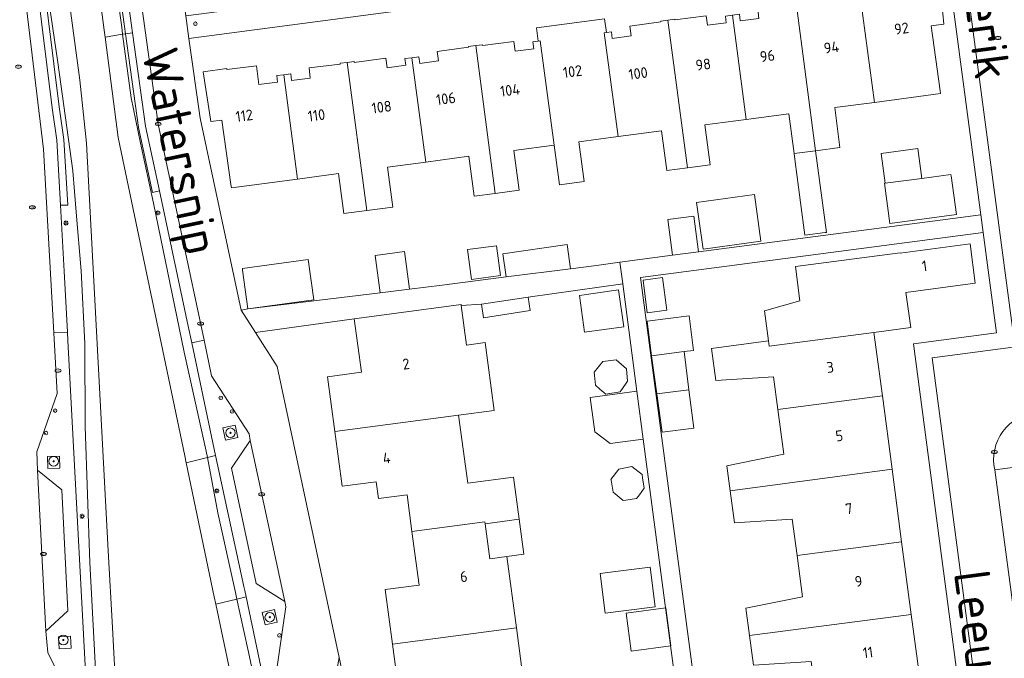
# Model space of a CAD drawing. Header units: metres. Extents: x 92650 to 117222, y 425801 to 461092.
# Tile 122 of 146: x 115828 to 115911, y 426801 to 426854. Entities that reach past the tile are written whole.
import ezdxf
from ezdxf.enums import TextEntityAlignment as Align

# ---------------------------------------------------------------- set-up
doc = ezdxf.new("R2010")
doc.units = ezdxf.units.M
doc.layers.get('0').update_dxf_attribs({"color": 253, "linetype": 'CONTINUOUS', "lineweight": 15})
for name, color, linetype, lineweight in [('B-WE-GR-BEPLANTING_CULTUUR_BODEMBEDEKKER-GV', 253, 'CONTINUOUS', 15), ('B-WE-GR-BEPLANTING_CULTUUR_VASTE PLANTENVAK-GV', 253, 'CONTINUOUS', 15), ('B-WE-GR-BOOM-S', 253, 'CONTINUOUS', 15), ('B-WE-IE-MEUBILAIR-S', 253, 'CONTINUOUS', 15), ('B-WE-OG-BEBOUWING-GV', 253, 'CONTINUOUS', 15), ('B-WE-OG-BEBOUWING-T18', 253, 'CONTINUOUS', 15), ('B-WE-OG-BEBOUWING_LUIFEL-GV', 253, 'CONTINUOUS', 15), ('B-WE-OG-BEBOUWING_OVERBOUWING-GV', 253, 'CONTINUOUS', 15), ('B-WE-OG-BEBOUWING_SCHUUR-GV', 253, 'CONTINUOUS', 15), ('B-WE-OG-TERREIN_BEGROEID-GV', 253, 'CONTINUOUS', 15), ('B-WE-OG-TERREIN_ERF-GV', 253, 'CONTINUOUS', 15), ('B-WE-OG-TERREIN_OEVER-GV', 253, 'CONTINUOUS', 15), ('B-WE-OG-TOPOGRAFIE-T18', 7, 'CONTINUOUS', 15), ('B-WE-OG-WATER_MEER-GV', 253, 'CONTINUOUS', 15), ('B-WE-VH-HALFVERHARDING_GRASBETONSTEEN-GV', 253, 'CONTINUOUS', 15), ('B-WE-VH-OPENVERHARDING_BETONSTRAATSTEEN-GV', 253, 'CONTINUOUS', 15), ('B-WE-VH-OPENVERHARDING_TEGEL-GV', 253, 'CONTINUOUS', 15)]:
    doc.layers.add(name, color=color, linetype=linetype, lineweight=lineweight)
doc.styles.add('NLCS-ISO', font='NLCS-ISO.ttf')
doc.styles.add('NLCS-ISO-M200-T18', font='NLCS-ISO.ttf', dxfattribs={"height": 0.36})

# ---------------------------------------------------------------- blocks, each defined once
blk = doc.blocks.new('SIE-MEUBILAIR_PAAL_LICHTMAST-SO')
for points in [[(-0.62, 0), (-1, 0)], [(-0.71, 0.71), (-0.44, 0.44)], [(0, 1), (0, 0.62)], [(0.44, 0.44), (0.71, 0.71)], [(1, 0), (0.62, 0)], [(-0.71, -0.71), (-0.44, -0.44)], [(0, -0.62), (0, -1)], [(0.44, -0.44), (0.71, -0.71)]]:
    blk.add_lwpolyline(points)
blk.add_circle((0, 0), 0.5)
blk = doc.blocks.new('SIE-MEUBILAIR_PAAL_AFSLUITPAAL-SO')
blk.add_circle((0, 0), 0.75)
at = {"style": 'NLCS-ISO'}
blk.add_text('af', height=0.75, dxfattribs=at).set_placement((0, 0.05), align=Align.MIDDLE_CENTER)
blk = doc.blocks.new('SIE-MEUBILAIR_PUT_KOLK-SO')
blk.add_ellipse((0, 0), major_axis=(1.25, 0), ratio=0.54)
at = {"style": 'NLCS-ISO'}
blk.add_text('klk', height=0.75, dxfattribs=at).set_placement((0.03, 0), align=Align.MIDDLE_CENTER)
blk = doc.blocks.new('SGR-BOOM_GBKN-SO')
at = {"linetype": 'ByBlock', "lineweight": 18}
h = blk.add_hatch(color=0, dxfattribs=at)
h.dxf.hatch_style = 1
edge = h.paths.add_edge_path()
edge.add_arc((0, 0), 0.25, 0, 360)
at = {"color": 0, "linetype": 'ByBlock', "lineweight": 18}
for radius in [2, 0.25]:
    blk.add_circle((0, 0), radius, dxfattribs=at)
at = {"color": 0, "linetype": 'ByBlock', "lineweight": 18, "style": 'NLCS-ISO'}
blk.add_attdef('SOORT', (2.5, 0), '', height=1.5, dxfattribs=at)

msp = doc.modelspace()

# ---------------------------------------------------------------- linework, layer by layer
at = {"layer": 'B-WE-GR-BEPLANTING_CULTUUR_BODEMBEDEKKER-GV', "transparency": 33554687}
msp.add_lwpolyline([(115913.252, 426821.671, 0.455162), (115909.707, 426816.861)], format="xyb", dxfattribs=at)
at = {"layer": 'B-WE-GR-BEPLANTING_CULTUUR_BODEMBEDEKKER-GV', "transparency": 33554687, "flags": 128}
msp.add_lwpolyline([(115909.707, 426816.861), (115919.645, 426818.18)], dxfattribs=at)
at = {"layer": 'B-WE-GR-BEPLANTING_CULTUUR_VASTE PLANTENVAK-GV', "transparency": 33554687, "flags": 128}
for points in [[(115845.266, 426820.363), (115845.481, 426819.338), (115846.513, 426819.553), (115846.298, 426820.578)], [(115831.615, 426817.995), (115830.616, 426817.962), (115830.649, 426816.962), (115831.648, 426816.995)], [(115848.556, 426804.937), (115848.78, 426803.902), (115849.792, 426804.151), (115849.568, 426805.186)], [(115831.537, 426802.914), (115831.59, 426801.915), (115832.589, 426801.968), (115832.536, 426802.967)]]:
    msp.add_lwpolyline(points, close=True, dxfattribs=at)
at = {"layer": 'B-WE-OG-BEBOUWING-GV', "transparency": 33554687, "flags": 128}
for points in [[(115899.67, 426847.553), (115905.168, 426848.284), (115905.136, 426848.511), (115904.383, 426853.933), (115905.461, 426854.083), (115905.363, 426854.968), (115904.955, 426858.225), (115900.519, 426857.557), (115900.732, 426855.99), (115899.167, 426855.777), (115899.091, 426856.332), (115898.486, 426856.25)], [(115888.96, 426846.127), (115892.511, 426846.596), (115892.95, 426843.28), (115894.75, 426843.518), (115893.132, 426855.855), (115892.521, 426855.775), (115892.53, 426855.706), (115889.916, 426855.355), (115890.022, 426854.564), (115888.456, 426854.354), (115888.382, 426854.909), (115887.801, 426854.831)], [(115894.75, 426843.518), (115896.779, 426843.787), (115896.34, 426847.11), (115899.67, 426847.553), (115898.486, 426856.25), (115897.93, 426856.174), (115898.006, 426855.619), (115896.44, 426855.406), (115896.33, 426856.217), (115893.712, 426855.861), (115893.703, 426855.93), (115893.132, 426855.855)], [(115884.051, 426842.084), (115885.946, 426842.337), (115885.5, 426845.67), (115888.96, 426846.127), (115887.801, 426854.831), (115887.218, 426854.753), (115887.292, 426854.198), (115885.726, 426853.988), (115885.619, 426854.788), (115883.003, 426854.438), (115882.993, 426854.507), (115882.411, 426854.426)], [(115872.913, 426843.967), (115873.354, 426840.657), (115875.436, 426840.929), (115874.994, 426844.244), (115878.251, 426844.689), (115877.1, 426853.37), (115877.279, 426853.395), (115877.124, 426854.516), (115871.441, 426853.77), (115871.586, 426852.653)], [(115878.251, 426844.689), (115881.869, 426845.184), (115882.314, 426841.852), (115884.051, 426842.084), (115882.411, 426854.426), (115881.822, 426854.345), (115881.832, 426854.276), (115879.226, 426853.915), (115879.337, 426853.113), (115877.772, 426852.897), (115877.695, 426853.451), (115877.279, 426853.395)], [(115867.994, 426839.943), (115869.994, 426840.21), (115869.553, 426843.519), (115872.913, 426843.967), (115872.91, 426843.99), (115871.75, 426852.68), (115871.586, 426852.653), (115871.143, 426852.595), (115871.217, 426852.03), (115869.67, 426851.829), (115869.564, 426852.642), (115866.946, 426852.302), (115866.937, 426852.371), (115866.389, 426852.3)], [(115861.044, 426851.281), (115860.464, 426851.203), (115860.538, 426850.648), (115858.972, 426850.438), (115858.864, 426851.246), (115856.235, 426850.894), (115856.226, 426850.963), (115855.637, 426850.887)], [(115850.346, 426849.861), (115849.763, 426849.79), (115849.831, 426849.234), (115848.263, 426849.043), (115848.072, 426850.6), (115845.603, 426850.299), (115845.593, 426850.368), (115843.609, 426850.089), (115844.252, 426845.945), (115845.178, 426846.076), (115845.936, 426840.683), (115845.975, 426840.408), (115851.501, 426841.143)], [(115857.291, 426838.514), (115859.451, 426838.799), (115859.007, 426842.142), (115862.21, 426842.568)], [(115899.618, 426828.344), (115902.706, 426828.752), (115902.28, 426831.67), (115908.07, 426832.45), (115907.64, 426835.73), (115901.81, 426834.95), (115901.802, 426834.996), (115893.057, 426833.851), (115893.433, 426830.975), (115890.477, 426830.15), (115890.81, 426827.632)], [(115883.769, 426826.733), (115884.54, 426826.83), (115884.18, 426829.71), (115880.68, 426829.27), (115881.04, 426826.39)], [(115900.32, 426823.037), (115899.618, 426828.344), (115890.87, 426827.18), (115890.81, 426827.632), (115886.052, 426827.003), (115886.406, 426824.326), (115891.226, 426824.637), (115891.59, 426821.89)], [(115867.165, 426812.36), (115869.99, 426812.737), (115869.521, 426816.256), (115865.705, 426815.747), (115864.948, 426821.423)], [(115854.606, 426820.059), (115855.215, 426815.491), (115858.05, 426815.868), (115858.245, 426814.455), (115860.646, 426814.775), (115861.051, 426811.71)], [(115887.623, 426815.119), (115887.979, 426812.43), (115892.8, 426812.741), (115893.202, 426809.7), (115901.932, 426810.849), (115901.128, 426816.928)], [(115869.764, 426803.667), (115868.971, 426809.625), (115867.554, 426809.436), (115867.165, 426812.36), (115867.14, 426812.52), (115861.051, 426811.71), (115861.643, 426807.237), (115858.808, 426806.86), (115859.416, 426802.29)], [(115902.734, 426804.79), (115901.932, 426810.849)], [(115893.202, 426809.7), (115893.656, 426806.267), (115888.92, 426805.312), (115889.223, 426803.02)]]:
    msp.add_lwpolyline(points, dxfattribs=at)
for points in [[(115862.21, 426842.568), (115865.81, 426843.047), (115866.255, 426839.711), (115867.994, 426839.943), (115866.389, 426852.3), (115865.768, 426852.219), (115865.777, 426852.15), (115863.164, 426851.8), (115863.269, 426851.014), (115861.703, 426850.804), (115861.629, 426851.359), (115861.044, 426851.281)], [(115850.926, 426849.932), (115850.346, 426849.861), (115851.501, 426841.143), (115854.92, 426841.598), (115855.365, 426838.259), (115857.291, 426838.514), (115855.637, 426850.887), (115855.057, 426850.813), (115855.066, 426850.744), (115852.458, 426850.425), (115852.562, 426849.568), (115850.994, 426849.376)], [(115900.959, 426837.435), (115906.503, 426838.175), (115906.064, 426841.421), (115906.049, 426841.533), (115903.609, 426841.207), (115900.568, 426840.801), (115900.505, 426840.793)], [(115890.181, 426835.963), (115889.65, 426839.854), (115884.818, 426839.196), (115885.348, 426835.305)], [(115884.98, 426835.08), (115884.583, 426838.052), (115882.405, 426837.764), (115882.8, 426834.794)], [(115868.443, 426833.082), (115868.116, 426835.574), (115865.685, 426835.255), (115866.012, 426832.763)], [(115874.29, 426833.65), (115874.02, 426835.68), (115868.642, 426834.907), (115868.92, 426832.972)], [(115847.347, 426830.312), (115852.844, 426831.056), (115852.393, 426834.419), (115846.896, 426833.675), (115846.914, 426833.539)], [(115860.84, 426831.96), (115860.422, 426835.084), (115858.997, 426834.893), (115857.985, 426834.758), (115858.403, 426831.639), (115858.404, 426831.634)], [(115880.352, 426832.712), (115880.694, 426829.987), (115882.317, 426830.19), (115881.975, 426832.916)], [(115856.227, 426829.481), (115856.831, 426825.012), (115853.996, 426824.634), (115854.606, 426820.059), (115864.948, 426821.423), (115867.904, 426821.813), (115867.147, 426827.491), (115865.609, 426827.286), (115865.17, 426830.58), (115865.16, 426830.656)], [(115881.486, 426823.202), (115884.17, 426823.54), (115883.769, 426826.733), (115881.04, 426826.39)], [(115875.924, 426822.905), (115876.306, 426820.042), (115877.592, 426819.059), (115880.361, 426819.428), (115879.831, 426823.426)], [(115887.623, 426815.119), (115901.128, 426816.928), (115900.32, 426823.037), (115891.59, 426821.89), (115892.083, 426818.164), (115887.347, 426817.208)], [(115880.94, 426808.73), (115878.052, 426808.364), (115876.763, 426808.202), (115876.763, 426808.2), (115877.178, 426804.898), (115878.719, 426805.092), (115881.36, 426805.42), (115881.36, 426805.423), (115880.945, 426808.727), (115880.94, 426808.726)], [(115902.734, 426804.79), (115889.223, 426803.02), (115889.552, 426800.533), (115894.373, 426800.845), (115894.821, 426797.459), (115903.548, 426798.633)], [(115869.145, 426797.484), (115870.562, 426797.673), (115869.764, 426803.667), (115859.416, 426802.29), (115860.025, 426797.716), (115862.851, 426798.08), (115863.447, 426793.616), (115869.551, 426794.431)]]:
    msp.add_lwpolyline(points, close=True, dxfattribs=at)
at = {"layer": 'B-WE-OG-BEBOUWING_LUIFEL-GV', "transparency": 33554687, "flags": 128}
for points in [[(115895.662, 426836.692), (115894.75, 426843.518), (115892.95, 426843.28), (115893.043, 426842.58), (115893.321, 426840.48), (115893.493, 426839.177), (115893.854, 426836.453), (115895.535, 426836.675)], [(115900.235, 426843.295), (115900.568, 426840.801), (115903.609, 426841.207), (115903.276, 426843.701)], [(115884.17, 426823.54), (115881.486, 426823.202), (115881.932, 426820.015), (115884.571, 426820.346)], [(115869.99, 426812.737), (115867.165, 426812.36), (115867.554, 426809.436), (115868.971, 426809.625), (115870.38, 426809.813)]]:
    msp.add_lwpolyline(points, close=True, dxfattribs=at)
at = {"layer": 'B-WE-OG-BEBOUWING_OVERBOUWING-GV', "transparency": 33554687, "flags": 128}
msp.add_lwpolyline([(115879.347, 426801.706), (115882.654, 426802.147), (115882.231, 426805.324), (115878.924, 426804.884)], close=True, dxfattribs=at)
at = {"layer": 'B-WE-OG-BEBOUWING_SCHUUR-GV', "transparency": 33554687, "flags": 128}
for points in [[(115878.303, 426831.888), (115875.026, 426831.427), (115875.458, 426828.357), (115878.734, 426828.818)], [(115870.753, 426831.293), (115866.851, 426830.7), (115867.024, 426829.566), (115870.926, 426830.16)], [(115876.747, 426823.6), (115877.23, 426823.19), (115878.42, 426823.37), (115878.943, 426824.097), (115879.056, 426824.255), (115878.947, 426825.309), (115878.088, 426826.035), (115876.979, 426825.918), (115876.26, 426825.02), (115876.312, 426824.499), (115876.37, 426823.92)], [(115878.731, 426817), (115878.309, 426816.917), (115877.66, 426816.058), (115877.672, 426815.989), (115877.844, 426814.985), (115878.69, 426814.301), (115878.905, 426814.335), (115879.8, 426814.48), (115880.033, 426814.785), (115880.44, 426815.32), (115880.301, 426816.2), (115880.261, 426816.46), (115879.417, 426817.134)]]:
    msp.add_lwpolyline(points, close=True, dxfattribs=at)
at = {"layer": 'B-WE-OG-TERREIN_BEGROEID-GV', "transparency": 33554687, "flags": 128}
msp.add_lwpolyline([(115836.815, 426853.83), (115836.895, 426853.235), (115837.135, 426853.273), (115837.05, 426853.888), (115834.942, 426869.088), (115834.841, 426869.078), (115836.226, 426858.164)], close=True, dxfattribs=at)
for points in [[(115835.199, 426792.101), (115835.153, 426792.71), (115834.711, 426798.611), (115834.164, 426809.133), (115833.77, 426820.482), (115833.743, 426827.399), (115833.438, 426833.483), (115833.027, 426838.383), (115832.733, 426841.834), (115831.47, 426850.883), (115829.787, 426862.457), (115829.198, 426868.138), (115829.198, 426868.53), (115828.949, 426868.531), (115831.594, 426847.175), (115831.99, 426844.454), (115832.306, 426838.969), (115831.705, 426838.969), (115832.023, 426833.449), (115832.29, 426828.369), (115832.328, 426827.65), (115834.177, 426792.689), (115834.208, 426792.098)], [(115836.895, 426853.235), (115837.615, 426847.937), (115838.372, 426844.149), (115839.46, 426839.147), (115842.034, 426826.683), (115843.86, 426818.429), (115843.981, 426817.884)], [(115844.658, 426818.047), (115844.542, 426818.587), (115842.658, 426827.462), (115842.363, 426828.851), (115839.96, 426840.15), (115839.373, 426840.026), (115838.22, 426845.451), (115837.135, 426853.273)], [(115847.194, 426806.247), (115847.083, 426806.773), (115847.007, 426807.13), (115844.93, 426816.78), (115844.658, 426818.047), (115843.981, 426817.884), (115844.854, 426813.258), (115846.305, 426806.615), (115846.426, 426806.063)], [(115849.69, 426794.489), (115849.573, 426795.036), (115848.825, 426798.533), (115847.194, 426806.247), (115846.426, 426806.063), (115847.337, 426801.894), (115848.84, 426794.885), (115848.948, 426794.301)]]:
    msp.add_lwpolyline(points, dxfattribs=at)
at = {"layer": 'B-WE-OG-TERREIN_ERF-GV', "transparency": 33554687, "flags": 128}
for points in [[(115905.488, 426861.227), (115842.433, 426852.882), (115843.375, 426846.234), (115846.798, 426830.197), (115847.347, 426830.312), (115858.404, 426831.634), (115858.403, 426831.639), (115857.985, 426834.758), (115858.997, 426834.893), (115860.422, 426835.084), (115860.84, 426831.96), (115863.568, 426832.297), (115868.92, 426832.972), (115868.642, 426834.907), (115874.02, 426835.68), (115874.29, 426833.65), (115876.463, 426833.92), (115878.4, 426834.218), (115882.8, 426834.794), (115882.405, 426837.764), (115884.583, 426838.052), (115884.98, 426835.08), (115908.545, 426838.166)], [(115906.064, 426841.421), (115906.503, 426838.175), (115900.959, 426837.435), (115900.505, 426840.793), (115900.568, 426840.801), (115903.609, 426841.207), (115906.049, 426841.533)], [(115890.181, 426835.963), (115885.348, 426835.305), (115884.818, 426839.196), (115889.65, 426839.854)], [(115868.443, 426833.082), (115866.012, 426832.763), (115865.685, 426835.255), (115868.116, 426835.574)], [(115847.347, 426830.312), (115846.914, 426833.539), (115846.896, 426833.675), (115852.393, 426834.419), (115852.844, 426831.056)], [(115880.352, 426832.712), (115881.975, 426832.916), (115882.317, 426830.19), (115880.694, 426829.987)], [(115869.764, 426803.667), (115870.562, 426797.673), (115869.145, 426797.484), (115869.551, 426794.431), (115883.426, 426796.308), (115880.361, 426819.428), (115877.592, 426819.059), (115876.306, 426820.042), (115875.924, 426822.905), (115879.831, 426823.426), (115878.641, 426832.403), (115870.753, 426831.293), (115866.851, 426830.7), (115865.17, 426830.58), (115865.609, 426827.286), (115867.147, 426827.491), (115867.904, 426821.813), (115864.948, 426821.423), (115865.705, 426815.747), (115869.521, 426816.256), (115869.99, 426812.737), (115867.165, 426812.36), (115867.554, 426809.436), (115868.971, 426809.625)], [(115861.051, 426811.71), (115860.646, 426814.775), (115858.245, 426814.455), (115858.05, 426815.868), (115855.215, 426815.491), (115854.606, 426820.059), (115853.996, 426824.634), (115856.831, 426825.012), (115856.227, 426829.481), (115847.986, 426828.329), (115849.792, 426825.49), (115854.98, 426801.182), (115856.742, 426792.755), (115863.447, 426793.616), (115862.851, 426798.08), (115860.025, 426797.716), (115859.416, 426802.29), (115858.808, 426806.86), (115861.643, 426807.237)], [(115881.04, 426826.39), (115880.68, 426829.27), (115884.18, 426829.71), (115884.54, 426826.83), (115883.769, 426826.733), (115884.17, 426823.54), (115881.486, 426823.202)], [(115881.36, 426805.423), (115881.36, 426805.42), (115878.719, 426805.092), (115877.178, 426804.898), (115876.763, 426808.2), (115876.763, 426808.202), (115878.052, 426808.364), (115880.94, 426808.73), (115880.94, 426808.726), (115880.945, 426808.727)]]:
    msp.add_lwpolyline(points, close=True, dxfattribs=at)
for points in [[(115905.363, 426854.968), (115905.461, 426854.083), (115904.383, 426853.933), (115905.136, 426848.511), (115905.168, 426848.284), (115899.67, 426847.553), (115896.34, 426847.11), (115896.779, 426843.787), (115894.75, 426843.518), (115892.95, 426843.28), (115892.511, 426846.596), (115888.96, 426846.127), (115885.5, 426845.67), (115885.946, 426842.337), (115884.051, 426842.084), (115882.314, 426841.852), (115881.869, 426845.184), (115878.251, 426844.689), (115874.994, 426844.244), (115875.436, 426840.929), (115873.354, 426840.657), (115872.913, 426843.967), (115869.553, 426843.519), (115869.994, 426840.21), (115867.994, 426839.943), (115866.255, 426839.711), (115865.81, 426843.047), (115862.21, 426842.568), (115859.007, 426842.142), (115859.451, 426838.799), (115857.291, 426838.514), (115855.365, 426838.259), (115854.92, 426841.598), (115851.501, 426841.143), (115845.975, 426840.408), (115845.936, 426840.683), (115845.178, 426846.076), (115844.252, 426845.945), (115843.609, 426850.089), (115845.593, 426850.368), (115845.603, 426850.299), (115848.072, 426850.6), (115848.263, 426849.043), (115849.831, 426849.234), (115849.763, 426849.79), (115850.346, 426849.861), (115850.926, 426849.932), (115850.994, 426849.376), (115852.562, 426849.568), (115852.458, 426850.425), (115855.066, 426850.744), (115855.057, 426850.813), (115855.637, 426850.887), (115856.226, 426850.963), (115856.235, 426850.894), (115858.864, 426851.246), (115858.972, 426850.438), (115860.538, 426850.648), (115860.464, 426851.203), (115861.044, 426851.281), (115861.629, 426851.359), (115861.703, 426850.804), (115863.269, 426851.014), (115863.164, 426851.8), (115865.777, 426852.15), (115865.768, 426852.219), (115866.389, 426852.3), (115866.937, 426852.371), (115866.946, 426852.302), (115869.564, 426852.642), (115869.67, 426851.829), (115871.217, 426852.03), (115871.143, 426852.595), (115871.586, 426852.653), (115871.441, 426853.77), (115877.124, 426854.516), (115877.279, 426853.395), (115877.695, 426853.451), (115877.772, 426852.897), (115879.337, 426853.113), (115879.226, 426853.915), (115881.832, 426854.276), (115881.822, 426854.345), (115882.411, 426854.426), (115882.993, 426854.507), (115883.003, 426854.438), (115885.619, 426854.788), (115885.726, 426853.988), (115887.292, 426854.198), (115887.218, 426854.753)], [(115888.382, 426854.909), (115888.456, 426854.354), (115890.022, 426854.564)], [(115906.681, 426798.907), (115902.922, 426827.39), (115909.851, 426828.315), (115908.742, 426836.679), (115880.132, 426832.932), (115884.999, 426796.224)], [(115889.552, 426800.533), (115889.223, 426803.02), (115888.92, 426805.312), (115893.656, 426806.267), (115893.202, 426809.7), (115892.8, 426812.741), (115887.979, 426812.43), (115887.623, 426815.119), (115887.347, 426817.208), (115892.083, 426818.164), (115891.59, 426821.89), (115891.226, 426824.637), (115886.406, 426824.326), (115886.052, 426827.003), (115890.81, 426827.632), (115890.477, 426830.15), (115893.433, 426830.975), (115893.057, 426833.851), (115901.802, 426834.996), (115901.81, 426834.95), (115907.64, 426835.73), (115908.07, 426832.45), (115902.28, 426831.67), (115902.706, 426828.752), (115899.618, 426828.344), (115900.32, 426823.037), (115901.128, 426816.928), (115901.932, 426810.849), (115902.734, 426804.79), (115903.548, 426798.633)]]:
    msp.add_lwpolyline(points, dxfattribs=at)
at = {"layer": 'B-WE-OG-TERREIN_OEVER-GV', "transparency": 33554687, "flags": 128}
for points in [[(115836.895, 426853.235), (115836.815, 426853.83), (115836.226, 426858.164), (115834.841, 426869.078), (115833.343, 426868.933), (115835.355, 426853.581), (115835.431, 426853.002)], [(115836.654, 426792.106), (115836.034, 426803.683), (115835.69, 426810.101), (115833.865, 426844.157), (115833.32, 426849.419), (115830.722, 426868.678), (115829.198, 426868.53), (115829.198, 426868.138), (115829.787, 426862.457), (115831.47, 426850.883), (115832.733, 426841.834), (115833.027, 426838.383), (115833.438, 426833.483), (115833.743, 426827.399), (115833.77, 426820.482), (115834.164, 426809.133), (115834.711, 426798.611), (115835.153, 426792.71), (115835.199, 426792.101)], [(115843.981, 426817.884), (115843.86, 426818.429), (115842.034, 426826.683), (115839.46, 426839.147), (115838.372, 426844.149), (115837.615, 426847.937), (115836.895, 426853.235), (115835.431, 426853.002), (115836.53, 426844.623), (115842.089, 426818.019), (115842.206, 426817.458)], [(115844.674, 426805.644), (115847.001, 426794.507), (115847.14, 426793.841), (115848.948, 426794.301), (115848.84, 426794.885), (115847.337, 426801.894), (115846.426, 426806.063)]]:
    msp.add_lwpolyline(points, dxfattribs=at)
msp.add_lwpolyline([(115843.981, 426817.884), (115842.206, 426817.458), (115844.546, 426806.257), (115844.674, 426805.644), (115846.426, 426806.063), (115846.305, 426806.615), (115844.854, 426813.258)], close=True, dxfattribs=at)
at = {"layer": 'B-WE-OG-WATER_MEER-GV', "transparency": 33554687, "flags": 128}
for points in [[(115836.654, 426792.106), (115836.97, 426788.637), (115837.276, 426786.613), (115848.128, 426788.13), (115847.813, 426790.16), (115847.556, 426791.852), (115847.14, 426793.841), (115847.001, 426794.507), (115844.674, 426805.644), (115844.546, 426806.257), (115842.206, 426817.458), (115842.089, 426818.019), (115836.53, 426844.623), (115835.431, 426853.002), (115835.355, 426853.581), (115833.343, 426868.933)], [(115830.722, 426868.678), (115833.32, 426849.419), (115833.865, 426844.157), (115835.69, 426810.101), (115836.034, 426803.683), (115836.654, 426792.106)]]:
    msp.add_lwpolyline(points, dxfattribs=at)
at = {"layer": 'B-WE-VH-HALFVERHARDING_GRASBETONSTEEN-GV', "transparency": 33554687, "flags": 128}
msp.add_lwpolyline([(115837.728, 426853.368), (115837.644, 426853.971), (115835.537, 426869.17), (115834.942, 426869.088), (115837.05, 426853.888), (115837.135, 426853.273)], dxfattribs=at)
for points in [[(115831.705, 426838.969), (115832.306, 426838.969), (115831.99, 426844.454), (115831.594, 426847.175), (115828.949, 426868.531), (115828.353, 426868.457), (115830.999, 426847.095), (115831.392, 426844.393)], [(115839.373, 426840.026), (115839.96, 426840.15), (115838.811, 426845.555), (115837.728, 426853.368), (115837.135, 426853.273), (115838.22, 426845.451)]]:
    msp.add_lwpolyline(points, close=True, dxfattribs=at)
at = {"layer": 'B-WE-VH-OPENVERHARDING_BETONSTRAATSTEEN-GV', "transparency": 33554687, "flags": 128}
for points in [[(115906.414, 426879.631), (115900.218, 426879.251), (115903.598, 426875.489), (115903.611, 426875.387), (115903.861, 426873.503), (115905.23, 426863.177), (115905.488, 426861.227), (115908.545, 426838.166), (115908.742, 426836.679), (115909.851, 426828.315), (115902.922, 426827.39), (115906.681, 426798.907), (115906.805, 426797.97), (115907.052, 426796.101), (115907.216, 426794.858), (115913.137, 426750), (115913.23, 426749.31), (115918.306, 426750), (115920.206, 426750.254), (115921.477, 426750.419), (115923.511, 426750.683), (115923.325, 426752.048)], [(115906.97, 426875.969), (115904.965, 426875.676), (115911.219, 426828.496), (115913.185, 426828.753), (115915.192, 426829.016)], [(115835.202, 426871.583), (115835.537, 426869.17), (115837.644, 426853.971), (115837.728, 426853.368), (115838.811, 426845.555), (115839.96, 426840.15), (115842.363, 426828.851), (115842.658, 426827.462), (115843.687, 426827.681), (115839.861, 426845.739), (115836.269, 426871.636)], [(115854.98, 426801.182), (115849.792, 426825.49), (115847.986, 426828.329), (115846.798, 426830.197), (115843.375, 426846.234), (115842.433, 426852.882), (115842.164, 426854.783), (115840.128, 426869.657), (115839.932, 426871.939)], [(115831.151, 426828.309), (115832.29, 426828.369), (115832.023, 426833.449), (115831.705, 426838.969), (115831.392, 426844.393), (115830.999, 426847.095), (115828.353, 426868.457), (115828.011, 426871.22), (115826.963, 426871.137), (115830.291, 426843.651)], [(115833.049, 426792.822), (115832.804, 426797.214), (115830.645, 426801.598), (115830.476, 426803.38), (115829.784, 426816.821), (115829.733, 426818.359), (115831.436, 426823.234), (115831.151, 426828.309), (115830.291, 426843.651)], [(115834.405, 426788.372), (115834.208, 426792.098), (115834.177, 426792.689), (115832.328, 426827.65), (115832.29, 426828.369)], [(115842.658, 426827.462), (115844.542, 426818.587), (115844.658, 426818.047), (115844.93, 426816.78), (115847.007, 426807.13), (115847.083, 426806.773), (115847.194, 426806.247), (115848.825, 426798.533), (115849.573, 426795.036), (115849.69, 426794.489), (115850.533, 426790.545), (115851.561, 426790.831), (115849.686, 426799.641), (115850.532, 426805.409), (115850.425, 426805.873), (115848.048, 426807.354), (115847.01, 426812.179), (115845.971, 426817.004), (115847.549, 426819.321), (115847.444, 426819.867), (115844.316, 426824.714), (115843.687, 426827.681)], [(115913.252, 426821.671), (115914.134, 426821.792), (115913.371, 426827.391), (115904.47, 426826.204), (115908.538, 426795.384)], [(115847.549, 426819.321), (115848.983, 426812.602), (115850.425, 426805.873)], [(115919.645, 426818.18), (115909.707, 426816.861)], [(115829.784, 426816.821), (115831.816, 426815.18), (115832.323, 426805.093), (115830.476, 426803.38)], [(115916.248, 426767.48), (115913.173, 426790.701), (115912.37, 426796.763), (115912.119, 426798.658), (115911.981, 426799.699), (115910.839, 426808.324), (115909.707, 426816.861)], [(115857.043, 426791.316), (115856.742, 426792.755), (115854.98, 426801.182), (115853.99, 426795.832), (115854.967, 426791.429), (115855.157, 426788.849), (115855.346, 426785.586), (115855.424, 426784.239), (115857.821, 426779.466), (115857.336, 426788.463), (115857.284, 426789.422)]]:
    msp.add_lwpolyline(points, dxfattribs=at)
at = {"layer": 'B-WE-VH-OPENVERHARDING_BETONSTRAATSTEEN-GV', "transparency": 33554687}
msp.add_lwpolyline([(115909.707, 426816.861, -0.455162), (115913.252, 426821.671)], format="xyb", dxfattribs=at)
at = {"layer": 'B-WE-VH-OPENVERHARDING_BETONSTRAATSTEEN-GV', "transparency": 33554687, "flags": 128}
for points in [[(115845.266, 426820.363), (115846.298, 426820.578), (115846.513, 426819.553), (115845.481, 426819.338)], [(115831.615, 426817.995), (115831.648, 426816.995), (115830.649, 426816.962), (115830.616, 426817.962)], [(115848.556, 426804.937), (115849.568, 426805.186), (115849.792, 426804.151), (115848.78, 426803.902)], [(115831.537, 426802.914), (115832.536, 426802.967), (115832.589, 426801.968), (115831.59, 426801.915)]]:
    msp.add_lwpolyline(points, close=True, dxfattribs=at)
at = {"layer": 'B-WE-VH-OPENVERHARDING_TEGEL-GV', "transparency": 33554687, "flags": 128}
for points in [[(115872.706, 426858.825), (115869.282, 426858.372), (115852.739, 426856.182), (115842.164, 426854.783), (115842.433, 426852.882), (115905.488, 426861.227), (115905.23, 426863.177), (115905.089, 426863.158), (115877.775, 426859.501), (115874.512, 426859.064)], [(115908.742, 426836.679), (115908.545, 426838.166), (115884.98, 426835.08), (115882.8, 426834.794), (115878.4, 426834.218), (115878.641, 426832.403), (115879.831, 426823.426), (115880.361, 426819.428), (115883.426, 426796.308), (115883.456, 426796.085), (115884.2, 426796.152), (115884.999, 426796.224), (115880.132, 426832.932)], [(115850.425, 426805.873), (115848.983, 426812.602), (115847.549, 426819.321), (115845.971, 426817.004), (115847.01, 426812.179), (115848.048, 426807.354)], [(115829.784, 426816.821), (115830.476, 426803.38), (115832.323, 426805.093), (115831.816, 426815.18)]]:
    msp.add_lwpolyline(points, close=True, dxfattribs=at)
msp.add_lwpolyline([(115878.4, 426834.218), (115876.463, 426833.92), (115874.29, 426833.65), (115868.92, 426832.972), (115863.568, 426832.297), (115860.84, 426831.96), (115858.404, 426831.634), (115847.347, 426830.312), (115846.798, 426830.197), (115847.986, 426828.329), (115856.227, 426829.481), (115865.16, 426830.656), (115865.17, 426830.58), (115866.851, 426830.7), (115870.753, 426831.293), (115878.641, 426832.403)], dxfattribs=at)

# ---------------------------------------------------------------- block references
at = {"layer": 'B-WE-GR-BOOM-S', "transparency": 33554687, "xscale": 0.2, "yscale": 0.2, "zscale": 0.2}
for p in [(115845.896, 426819.957), (115831.137, 426817.576), (115849.178, 426804.55), (115831.947, 426802.651)]:
    msp.add_blockref('SGR-BOOM_GBKN-SO', p, dxfattribs=at)
at = {"layer": 'B-WE-IE-MEUBILAIR-S', "transparency": 33554687, "xscale": 0.2, "yscale": 0.2, "zscale": 0.2}
for name, p in [('SIE-MEUBILAIR_PAAL_AFSLUITPAAL-SO', (115842.967, 426854.117)), ('SIE-MEUBILAIR_PUT_KOLK-SO', (115909.972, 426852.928)), ('SIE-MEUBILAIR_PUT_KOLK-SO', (115828.199, 426850.529)), ('SIE-MEUBILAIR_PUT_KOLK-SO', (115839.861, 426845.739)), ('SIE-MEUBILAIR_PUT_KOLK-SO', (115829.361, 426838.784)), ('SIE-MEUBILAIR_PAAL_LICHTMAST-SO', (115839.843, 426838.325)), ('SIE-MEUBILAIR_PAAL_LICHTMAST-SO', (115832.163, 426837.476)), ('SIE-MEUBILAIR_PUT_KOLK-SO', (115843.405, 426829.073)), ('SIE-MEUBILAIR_PUT_KOLK-SO', (115831.501, 426825.153)), ('SIE-MEUBILAIR_PAAL_AFSLUITPAAL-SO', (115845.088, 426822.871)), ('SIE-MEUBILAIR_PAAL_AFSLUITPAAL-SO', (115831.26, 426821.797)), ('SIE-MEUBILAIR_PAAL_AFSLUITPAAL-SO', (115846.019, 426821.73)), ('SIE-MEUBILAIR_PAAL_AFSLUITPAAL-SO', (115830.498, 426819.929)), ('SIE-MEUBILAIR_PUT_KOLK-SO', (115909.664, 426818.36)), ('SIE-MEUBILAIR_PAAL_LICHTMAST-SO', (115844.766, 426815.111)), ('SIE-MEUBILAIR_PUT_KOLK-SO', (115848.507, 426814.821)), ('SIE-MEUBILAIR_PAAL_LICHTMAST-SO', (115833.525, 426812.978)), ('SIE-MEUBILAIR_PUT_KOLK-SO', (115830.286, 426809.832)), ('SIE-MEUBILAIR_PAAL_AFSLUITPAAL-SO', (115849.983, 426803.029))]:
    msp.add_blockref(name, p, dxfattribs=at)

# ---------------------------------------------------------------- texts
at = {"layer": 'B-WE-OG-BEBOUWING-T18', "transparency": 33554687, "style": 'NLCS-ISO-M200-T18'}
for s, rotation, p in [('92', 7.6, (115901.918, 426853.723)), ('94', 7.5, (115896.067, 426852.145)), ('96', 7.5, (115890.718, 426851.427)), ('102', 7.5, (115874.458, 426850.132)), ('98', 7.6, (115885.365, 426850.718)), ('100', 7.6, (115879.927, 426849.974)), ('104', 7.4, (115869.234, 426848.566)), ('106', 7.6, (115863.881, 426847.86)), ('108', 7.6, (115858.515, 426847.164)), ('112', 7.6, (115847.047, 426846.446)), ('110', 7.6, (115853.077, 426846.471)), ('1', 7.6, (115903.844, 426833.895)), ('2', 7.5, (115860.558, 426825.704)), ('3', 7.5, (115895.969, 426825.427)), ('5', 7.6, (115896.726, 426819.707)), ('4', 7.5, (115858.933, 426817.845)), ('7', 7.5, (115897.531, 426813.615)), ('6', 7.6, (115865.372, 426807.946)), ('9', 7.5, (115898.334, 426807.551)), ('11', 7.5, (115899.12, 426801.61))]:
    msp.add_text(s, height=0.9, rotation=rotation, dxfattribs=at).set_placement(p, align=Align.MIDDLE)
at = {"layer": 'B-WE-OG-TOPOGRAFIE-T18', "transparency": 33554687, "style": 'NLCS-ISO-M200-T18'}
for s, rotation, p in [('Leeuwerik', 277.6, (115908.417, 426858.252)), ('Watersnip', 282, (115841.322, 426843.385)), ('Leeuwerik', 277.6, (115908.941, 426799.737))]:
    msp.add_text(s, height=3, rotation=rotation, dxfattribs=at).set_placement(p, align=Align.MIDDLE)

doc.saveas('drawing.dxf')
